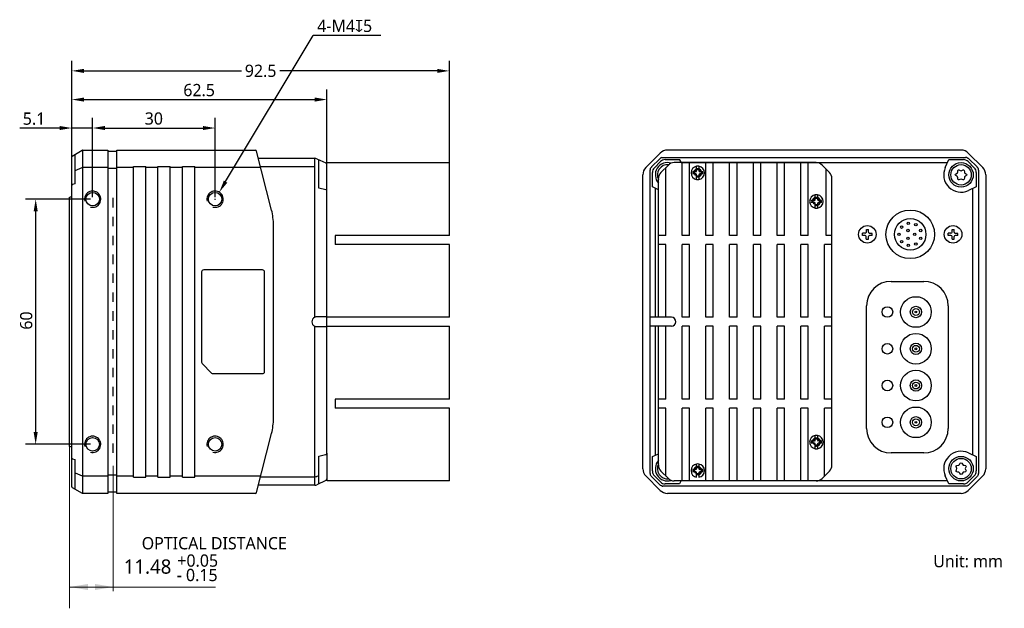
# Model space of a CAD drawing. Header units: millimetres. Extents: x 39 to 442, y 106 to 250.
# Tile 2 of 2: x 201 to 442, y 106 to 250. Entities that reach past the tile are written whole.
import ezdxf

# ---------------------------------------------------------------- set-up
doc = ezdxf.new("R2010")
doc.units = ezdxf.units.MM
doc.header["$LTSCALE"] = 23.1
doc.header["$PDMODE"] = 3
doc.header["$PDSIZE"] = 8
doc.linetypes.add('DASHED', pattern=[0.2, 0.1, -0.1])
doc.layers.get('0').update_dxf_attribs({"linetype": 'CONTINUOUS'})
doc.layers.get('Defpoints').update_dxf_attribs({"linetype": 'CONTINUOUS'})
for name, color, linetype in [('0 @ 1', 7, 'CONTINUOUS'), ('00_COMPONENTS', 7, 'CONTINUOUS'), ('09_ALL_ROUNDS', 7, 'CONTINUOUS'), ('51__DRAFT_DIMS', 7, 'CONTINUOUS')]:
    doc.layers.add(name, color=color, linetype=linetype)
doc.styles.get("Standard").update_dxf_attribs({"font": 'Roboto-Regular.ttf'})
doc.dimstyles.new('DIMSTYLE_1', dxfattribs={"dimtxt": 3, "dimasz": 3, "dimexe": 2.5, "dimexo": 0.5, "dimgap": 0.75, "dimtad": 1, "dimdsep": 46, "dimtxsty": 'STANDARD', "dimblk": '_FILLED', "dimblk1": '_FILLED', "dimblk2": '_FILLED', "dimcen": 0.09, "dimclrt": 3, "dimazin": 2, "dimtp": 0.3, "dimtm": 0.3, "dimtfac": 1, "dimtofl": 0, "dimtmove": 0, "dimatfit": 3, "dimldrblk": '_FILLED', "dimfxl": 1, "dimtolj": 1, "dimarcsym": 0})
doc.dimstyles.new('DIMSTYLE_3', dxfattribs={"dimtxt": 3, "dimasz": 3, "dimexe": 2.5, "dimexo": 0.5, "dimgap": 0.75, "dimtad": 1, "dimdsep": 46, "dimtxsty": 'STANDARD', "dimblk": '_FILLED', "dimblk1": '_FILLED', "dimblk2": '_FILLED', "dimcen": 0.09, "dimclrt": 3, "dimazin": 2, "dimtp": 0.1, "dimtm": 0.1, "dimtfac": 1, "dimtofl": 0, "dimtmove": 0, "dimatfit": 3, "dimldrblk": '_FILLED', "dimfxl": 1, "dimtolj": 1, "dimarcsym": 0})
doc.dimstyles.new('DIMSTYLE_4', dxfattribs={"dimtxt": 3, "dimasz": 3, "dimexe": 2.5, "dimexo": 0.5, "dimgap": 0.75, "dimtad": 1, "dimdsep": 46, "dimtxsty": 'STANDARD', "dimblk": '_FILLED', "dimblk1": '_FILLED', "dimblk2": '_FILLED', "dimcen": 0.09, "dimclrt": 3, "dimazin": 2, "dimtp": 0.2, "dimtm": 0.2, "dimtfac": 1, "dimtofl": 0, "dimtmove": 0, "dimatfit": 3, "dimldrblk": '_FILLED', "dimfxl": 1, "dimtolj": 1, "dimarcsym": 0})

# ---------------------------------------------------------------- blocks, each defined once
blk = doc.blocks.new('_FILLED')
at = {"color": 0, "linetype": 'ByBlock'}
blk.add_solid([(0, 0), (-1, 0.167), (-1, -0.167)], dxfattribs=at)
blk = doc.blocks.new('*D6')
at = {"layer": '51__DRAFT_DIMS', "color": 0, "lineweight": -2}
for p, q in [((213.97, 209.88), (213.97, 225.92)), ((219.07, 206.51), (219.07, 225.92)), ((210.97, 223.42), (201.2, 223.42)), ((222.07, 223.42), (225.07, 223.42))]:
    blk.add_line(p, q, dxfattribs=at)
at = {"layer": 'Defpoints', "color": 0}
for p in [(219.07, 223.42), (213.97, 209.38), (219.07, 206.01)]:
    blk.add_point(p, dxfattribs=at)
at = {"layer": '51__DRAFT_DIMS', "color": 0, "linetype": 'ByBlock', "lineweight": -2, "xscale": 3, "yscale": 3, "zscale": 3}
blk.add_blockref('_FILLED', (213.97, 223.42), dxfattribs=at)
at = {"layer": '51__DRAFT_DIMS', "color": 0, "linetype": 'ByBlock', "lineweight": -2, "xscale": 3, "yscale": 3, "zscale": 3, "rotation": 180}
blk.add_blockref('_FILLED', (219.07, 223.42), dxfattribs=at)
at = {"layer": '51__DRAFT_DIMS', "insert": (201.95, 227.22), "char_height": 3, "attachment_point": 1}
blk.add_mtext('\\A1;5.1', dxfattribs=at)
blk = doc.blocks.new('*D7')
at = {"layer": '51__DRAFT_DIMS', "color": 0, "lineweight": -2}
for p, q in [((213.97, 209.88), (213.97, 232.88)), ((276.47, 214.79), (276.47, 232.88)), ((216.97, 230.38), (273.47, 230.38))]:
    blk.add_line(p, q, dxfattribs=at)
at = {"layer": 'Defpoints', "color": 0}
for p in [(276.47, 230.38), (276.47, 214.29), (213.97, 209.38)]:
    blk.add_point(p, dxfattribs=at)
at = {"layer": '51__DRAFT_DIMS', "color": 0, "linetype": 'ByBlock', "lineweight": -2, "xscale": 3, "yscale": 3, "zscale": 3, "rotation": 180}
blk.add_blockref('_FILLED', (213.97, 230.38), dxfattribs=at)
at = {"layer": '51__DRAFT_DIMS', "color": 0, "linetype": 'ByBlock', "lineweight": -2, "xscale": 3, "yscale": 3, "zscale": 3}
blk.add_blockref('_FILLED', (276.47, 230.38), dxfattribs=at)
at = {"layer": '51__DRAFT_DIMS', "insert": (245.15, 234.21), "char_height": 3, "attachment_point": 2}
blk.add_mtext('\\A1;62.5', dxfattribs=at)
blk = doc.blocks.new('*D8')
at = {"layer": '51__DRAFT_DIMS', "color": 0, "lineweight": -2}
for p, q in [((219.07, 206.51), (219.07, 225.92)), ((249.07, 206.51), (249.07, 225.92)), ((222.07, 223.42), (246.07, 223.42))]:
    blk.add_line(p, q, dxfattribs=at)
at = {"layer": 'Defpoints', "color": 0}
for p in [(249.07, 223.42), (219.07, 206.01), (249.07, 206.01)]:
    blk.add_point(p, dxfattribs=at)
at = {"layer": '51__DRAFT_DIMS', "color": 0, "linetype": 'ByBlock', "lineweight": -2, "xscale": 3, "yscale": 3, "zscale": 3, "rotation": 180}
blk.add_blockref('_FILLED', (219.07, 223.42), dxfattribs=at)
at = {"layer": '51__DRAFT_DIMS', "color": 0, "linetype": 'ByBlock', "lineweight": -2, "xscale": 3, "yscale": 3, "zscale": 3}
blk.add_blockref('_FILLED', (249.07, 223.42), dxfattribs=at)
at = {"layer": '51__DRAFT_DIMS', "insert": (234.06, 227.25), "char_height": 3, "attachment_point": 2}
blk.add_mtext('\\A1;30', dxfattribs=at)
blk = doc.blocks.new('*D9')
at = {"layer": '51__DRAFT_DIMS', "color": 0, "lineweight": -2}
for p, q in [((218.57, 206.01), (202.61, 206.01)), ((205.11, 149.01), (205.11, 203.01)), ((218.57, 146.01), (202.61, 146.01))]:
    blk.add_line(p, q, dxfattribs=at)
at = {"layer": 'Defpoints', "color": 0}
for p in [(205.11, 206.01), (219.07, 206.01), (219.07, 146.01)]:
    blk.add_point(p, dxfattribs=at)
at = {"layer": '51__DRAFT_DIMS', "color": 0, "linetype": 'ByBlock', "lineweight": -2, "xscale": 3, "yscale": 3, "zscale": 3}
for p, rotation in [((205.11, 206.01), 90), ((205.11, 146.01), 270)]:
    blk.add_blockref('_FILLED', p, dxfattribs=dict(at, rotation=rotation))
at = {"layer": '51__DRAFT_DIMS', "insert": (201.28, 176.3), "char_height": 3, "attachment_point": 2, "rotation": 90}
blk.add_mtext('\\A1;60', dxfattribs=at)
blk = doc.blocks.new('*D11')
at = {"color": 0, "lineweight": -2}
for p, q in [((213.97, 218.4), (213.97, 239.9)), ((306.47, 203.57), (306.47, 239.9)), ((216.97, 237.4), (255.54, 237.4)), ((303.47, 237.4), (264.89, 237.4))]:
    blk.add_line(p, q, dxfattribs=at)
at = {"layer": 'Defpoints', "color": 0}
for p in [(306.47, 237.4), (213.97, 217.9), (306.47, 203.07)]:
    blk.add_point(p, dxfattribs=at)
at = {"color": 0, "linetype": 'ByBlock', "lineweight": -2, "xscale": 3, "yscale": 3, "zscale": 3, "rotation": 180}
blk.add_blockref('_FILLED', (213.97, 237.4), dxfattribs=at)
at = {"color": 0, "linetype": 'ByBlock', "lineweight": -2, "xscale": 3, "yscale": 3, "zscale": 3}
blk.add_blockref('_FILLED', (306.47, 237.4), dxfattribs=at)
at = {"insert": (260.22, 237.4), "char_height": 3, "attachment_point": 5}
blk.add_mtext('\\A1;92.5', dxfattribs=at)

msp = doc.modelspace()

# ---------------------------------------------------------------- linework, layer by layer
msp.add_line((219.068, 223.415), (213.968, 223.415))
at = {"lineweight": 15}
for p, q in [((213.428, 105.886), (213.428, 145.42)), ((224.108, 110.057), (224.108, 140.731)), ((213.428, 111.095), (249.195, 111.095)), ((222.838, 111.095), (217.768, 111.095))]:
    msp.add_line(p, q, dxfattribs=at)
for points in [[(217.928, 110.345), (217.928, 111.845), (213.428, 111.095)], [(219.608, 110.345), (219.608, 111.845), (224.108, 111.095)]]:
    msp.add_solid(points, dxfattribs=at)
at = {"layer": '00_COMPONENTS', "lineweight": 30}
for p, q in [((214.068, 216.563), (216.521, 217.979)), ((216.621, 218.006), (216.621, 134.006)), ((216.621, 218.006), (222.768, 218.006)), ((222.768, 218.006), (222.768, 134.006)), ((224.968, 217.706), (222.768, 217.706)), ((224.968, 134.006), (224.968, 218.006)), ((224.968, 218.006), (258.935, 218.006)), ((262.904, 203.327), (259.225, 217.78)), ((354.593, 213.738), (358.129, 217.274)), ((431.825, 218.006), (359.896, 218.006)), ((433.593, 217.274), (437.129, 213.738)), ((213.968, 135.623), (213.968, 216.39)), ((214.768, 209.749), (214.768, 216.967)), ((259.677, 216.006), (273.48, 216.006)), ((273.48, 177.102), (273.48, 216.006)), ((274.029, 215.884), (276.179, 214.882)), ((274.468, 208.698), (274.468, 215.68)), ((276.568, 214.945), (276.468, 214.845)), ((276.468, 143.813), (276.468, 214.845)), ((276.568, 214.945), (306.468, 214.945)), ((306.468, 197.126), (306.468, 214.945)), ((355.983, 213.88), (358.012, 215.909)), ((358.156, 215.19), (356.678, 213.711)), ((358.789, 216.231), (432.932, 216.231)), ((359.339, 215.68), (362.864, 215.68)), ((396.351, 214.945), (361.519, 214.945)), ((362.864, 215.68), (363.206, 214.945)), ((363.236, 214.882), (362.864, 215.68)), ((428.486, 214.882), (363.236, 214.882)), ((363.502, 197.126), (363.502, 214.945)), ((365.313, 197.126), (365.313, 214.945)), ((369.313, 197.126), (369.313, 214.945)), ((371.124, 197.126), (371.124, 214.945)), ((375.124, 197.126), (375.124, 214.945)), ((376.935, 197.126), (376.935, 214.945)), ((380.935, 197.126), (380.935, 214.945)), ((382.746, 197.126), (382.746, 214.945)), ((386.746, 197.126), (386.746, 214.945)), ((388.558, 197.126), (388.558, 214.945)), ((392.558, 197.126), (392.558, 214.945)), ((394.369, 197.126), (394.369, 214.945)), ((427.959, 213.752), (428.858, 215.68)), ((428.858, 215.68), (432.382, 215.68)), ((435.044, 213.711), (433.566, 215.19)), ((433.71, 215.909), (435.739, 213.88)), ((214.768, 213.004), (216.521, 213.719)), ((222.768, 213.738), (216.621, 213.738)), ((224.968, 213.526), (222.768, 213.526)), ((229.068, 213.738), (224.968, 213.738)), ((229.068, 138.006), (229.068, 214.006)), ((229.068, 214.006), (232.068, 214.006)), ((232.068, 138.006), (232.068, 214.006)), ((235.068, 213.738), (232.068, 213.738)), ((235.068, 138.006), (235.068, 214.006)), ((235.068, 214.006), (238.068, 214.006)), ((238.068, 138.006), (238.068, 214.006)), ((241.068, 213.738), (238.068, 213.738)), ((241.068, 138.006), (241.068, 214.006)), ((241.068, 214.006), (244.068, 214.006)), ((244.068, 138.006), (244.068, 214.006)), ((260.254, 213.738), (244.068, 213.738)), ((273.48, 213.942), (260.202, 213.942)), ((355.661, 138.91), (355.661, 213.103)), ((356.187, 209.003), (356.187, 212.528)), ((360.105, 214.36), (358.277, 212.531)), ((359.502, 197.126), (359.502, 213.757)), ((366.843, 212.715), (366.085, 212.715)), ((367.043, 212.915), (367.043, 214.066)), ((367.583, 214.066), (367.583, 212.915)), ((368.542, 212.715), (367.783, 212.715)), ((399.594, 212.531), (397.766, 214.36)), ((398.735, 197.126), (398.735, 213.39)), ((435.534, 212.528), (435.534, 209.003)), ((436.061, 213.102), (436.061, 138.91)), ((353.861, 140.042), (353.861, 211.971)), ((357.691, 177.106), (357.691, 211.117)), ((366.843, 212.175), (366.085, 212.175)), ((367.043, 210.825), (367.043, 211.975)), ((367.583, 211.975), (367.583, 210.825)), ((368.542, 212.175), (367.783, 212.175)), ((400.18, 140.895), (400.18, 211.117)), ((437.861, 211.971), (437.861, 140.042)), ((214.768, 209.749), (214.116, 209.573)), ((214.116, 209.573), (214.116, 209.573)), ((276.179, 208.326), (274.468, 208.698)), ((357.691, 208.302), (356.187, 209.003)), ((356.985, 177.106), (356.985, 208.631)), ((435.534, 209.003), (433.607, 208.104)), ((434.737, 143.381), (434.737, 208.631)), ((395.899, 205.715), (395.14, 205.715)), ((395.899, 205.175), (395.14, 205.175)), ((396.099, 205.915), (396.099, 207.066)), ((396.639, 207.066), (396.639, 205.915)), ((397.597, 205.715), (396.839, 205.715)), ((397.597, 205.175), (396.839, 205.175)), ((396.099, 203.825), (396.099, 204.975)), ((396.639, 204.975), (396.639, 203.825)), ((263.368, 152.385), (263.368, 199.627)), ((408.613, 197.947), (408.616, 198.597)), ((408.616, 198.597), (409.116, 198.595)), ((409.113, 197.945), (409.116, 198.595)), ((429.613, 197.947), (429.616, 198.597)), ((429.616, 198.597), (430.116, 198.595)), ((430.113, 197.945), (430.116, 198.595)), ((306.468, 197.126), (278.468, 197.126)), ((278.468, 197.126), (278.468, 194.926)), ((359.502, 197.126), (357.691, 197.126)), ((365.313, 197.126), (363.502, 197.126)), ((371.124, 197.126), (369.313, 197.126)), ((376.935, 197.126), (375.124, 197.126)), ((382.746, 197.126), (380.935, 197.126)), ((388.558, 197.126), (386.746, 197.126)), ((394.369, 197.126), (392.558, 197.126)), ((400.18, 197.126), (398.735, 197.126)), ((407.66, 197.151), (407.662, 197.651)), ((408.31, 197.148), (407.66, 197.151)), ((408.312, 197.648), (407.662, 197.651)), ((408.606, 196.197), (408.609, 196.847)), ((408.606, 196.197), (409.106, 196.195)), ((409.106, 196.195), (409.109, 196.845)), ((410.06, 197.141), (409.41, 197.144)), ((410.062, 197.641), (409.412, 197.644)), ((410.06, 197.141), (410.062, 197.641)), ((428.66, 197.151), (428.662, 197.651)), ((429.31, 197.148), (428.66, 197.151)), ((429.312, 197.648), (428.662, 197.651)), ((429.606, 196.197), (429.609, 196.847)), ((429.606, 196.197), (430.106, 196.195)), ((430.106, 196.195), (430.109, 196.845)), ((431.06, 197.141), (430.41, 197.144)), ((431.062, 197.641), (430.412, 197.644)), ((431.06, 197.141), (431.062, 197.641)), ((306.468, 194.926), (278.468, 194.926)), ((306.468, 177.106), (306.468, 194.926)), ((359.502, 194.926), (357.691, 194.926)), ((359.502, 177.106), (359.502, 194.926)), ((363.502, 177.106), (363.502, 194.926)), ((365.313, 194.926), (363.502, 194.926)), ((365.313, 177.106), (365.313, 194.926)), ((369.313, 177.106), (369.313, 194.926)), ((371.124, 194.926), (369.313, 194.926)), ((371.124, 177.106), (371.124, 194.926)), ((375.124, 177.106), (375.124, 194.926)), ((376.935, 194.926), (375.124, 194.926)), ((376.935, 177.106), (376.935, 194.926)), ((380.935, 177.106), (380.935, 194.926)), ((382.746, 194.926), (380.935, 194.926)), ((382.746, 177.106), (382.746, 194.926)), ((386.746, 177.106), (386.746, 194.926)), ((388.558, 194.926), (386.746, 194.926)), ((388.558, 177.106), (388.558, 194.926)), ((392.558, 177.106), (392.558, 194.926)), ((394.369, 194.926), (392.558, 194.926)), ((394.369, 177.106), (394.369, 194.926)), ((400.18, 194.926), (398.369, 194.926)), ((398.369, 177.106), (398.369, 194.926)), ((414.661, 185.896), (422.661, 185.896)), ((408.661, 149.896), (408.661, 179.896)), ((428.661, 179.896), (428.661, 149.896)), ((276.468, 177.206), (274.029, 177.206)), ((306.468, 177.106), (276.468, 177.106)), ((360.861, 177.106), (355.661, 177.106)), ((365.313, 177.106), (363.502, 177.106)), ((371.124, 177.106), (369.313, 177.106)), ((376.935, 177.106), (375.124, 177.106)), ((382.746, 177.106), (380.935, 177.106)), ((388.558, 177.106), (386.746, 177.106)), ((394.369, 177.106), (392.558, 177.106)), ((400.18, 177.106), (398.369, 177.106)), ((273.48, 136.006), (273.48, 174.91)), ((274.008, 174.806), (276.468, 174.806)), ((276.468, 174.906), (306.468, 174.906)), ((306.468, 157.086), (306.468, 174.906)), ((360.861, 174.906), (355.661, 174.906)), ((356.985, 143.381), (356.985, 174.906)), ((357.691, 140.895), (357.691, 174.906)), ((359.502, 157.086), (359.502, 174.906)), ((363.502, 157.086), (363.502, 174.906)), ((365.313, 174.906), (363.502, 174.906)), ((365.313, 157.086), (365.313, 174.906)), ((369.313, 157.086), (369.313, 174.906)), ((371.124, 174.906), (369.313, 174.906)), ((371.124, 157.086), (371.124, 174.906)), ((375.124, 157.086), (375.124, 174.906)), ((376.935, 174.906), (375.124, 174.906)), ((376.935, 157.086), (376.935, 174.906)), ((382.746, 174.906), (380.935, 174.906)), ((380.935, 157.086), (380.935, 174.906)), ((382.746, 157.086), (382.746, 174.906)), ((388.558, 174.906), (386.746, 174.906)), ((386.746, 157.086), (386.746, 174.906)), ((388.558, 157.086), (388.558, 174.906)), ((394.369, 174.906), (392.558, 174.906)), ((392.558, 157.086), (392.558, 174.906)), ((394.369, 157.086), (394.369, 174.906)), ((400.18, 174.906), (398.369, 174.906)), ((398.369, 157.086), (398.369, 174.906)), ((306.468, 157.086), (278.468, 157.086)), ((278.468, 157.086), (278.468, 154.886)), ((359.502, 157.086), (357.691, 157.086)), ((365.313, 157.086), (363.502, 157.086)), ((371.124, 157.086), (369.313, 157.086)), ((376.935, 157.086), (375.124, 157.086)), ((382.746, 157.086), (380.935, 157.086)), ((388.558, 157.086), (386.746, 157.086)), ((394.369, 157.086), (392.558, 157.086)), ((400.18, 157.086), (398.369, 157.086)), ((306.468, 154.886), (278.468, 154.886)), ((306.468, 137.067), (306.468, 154.886)), ((359.502, 154.886), (357.691, 154.886)), ((359.502, 138.256), (359.502, 154.886)), ((365.313, 154.886), (363.502, 154.886)), ((363.502, 137.067), (363.502, 154.886)), ((365.313, 137.067), (365.313, 154.886)), ((371.124, 154.886), (369.313, 154.886)), ((369.313, 137.067), (369.313, 154.886)), ((371.124, 137.067), (371.124, 154.886)), ((376.935, 154.886), (375.124, 154.886)), ((375.124, 137.067), (375.124, 154.886)), ((376.935, 137.067), (376.935, 154.886)), ((382.746, 154.886), (380.935, 154.886)), ((380.935, 137.067), (380.935, 154.886)), ((382.746, 137.067), (382.746, 154.886)), ((388.558, 154.886), (386.746, 154.886)), ((386.746, 137.067), (386.746, 154.886)), ((388.558, 137.067), (388.558, 154.886)), ((394.369, 154.886), (392.558, 154.886)), ((392.558, 137.067), (392.558, 154.886)), ((394.369, 137.067), (394.369, 154.886)), ((400.18, 154.886), (398.369, 154.886)), ((398.369, 138.256), (398.369, 154.886)), ((259.225, 134.232), (262.904, 148.685)), ((396.099, 147.037), (396.099, 148.187)), ((396.639, 148.187), (396.639, 147.037)), ((395.899, 146.837), (395.14, 146.837)), ((395.899, 146.297), (395.14, 146.297)), ((396.099, 144.946), (396.099, 146.097)), ((396.639, 146.097), (396.639, 144.946)), ((397.597, 146.837), (396.839, 146.837)), ((397.597, 146.297), (396.839, 146.297)), ((214.116, 142.439), (214.768, 142.263)), ((214.116, 142.439), (214.116, 142.439)), ((274.468, 143.128), (276.137, 143.491)), ((274.468, 136.333), (274.468, 143.128)), ((276.468, 143.812), (276.468, 137.167)), ((356.187, 143.009), (357.691, 143.71)), ((356.187, 139.485), (356.187, 143.009)), ((422.661, 143.896), (414.661, 143.896)), ((433.607, 143.908), (435.534, 143.009)), ((435.534, 143.009), (435.534, 139.485)), ((214.768, 135.045), (214.768, 142.263)), ((367.043, 140.037), (367.043, 141.187)), ((367.583, 141.187), (367.583, 140.037)), ((214.768, 139.009), (216.521, 138.293)), ((216.621, 138.274), (222.768, 138.274)), ((224.968, 138.486), (222.768, 138.486)), ((224.968, 138.274), (229.068, 138.274)), ((229.068, 138.006), (232.068, 138.006)), ((232.068, 138.274), (235.068, 138.274)), ((235.068, 138.006), (238.068, 138.006)), ((238.068, 138.274), (241.068, 138.274)), ((241.068, 138.006), (244.068, 138.006)), ((244.068, 138.274), (260.254, 138.274)), ((260.202, 138.07), (273.48, 138.07)), ((274.468, 138.301), (274.029, 138.156)), ((358.129, 134.738), (354.593, 138.274)), ((358.012, 136.104), (355.983, 138.132)), ((356.678, 138.301), (358.156, 136.823)), ((360.105, 137.653), (358.277, 139.481)), ((366.843, 139.837), (366.085, 139.837)), ((366.843, 139.297), (366.085, 139.297)), ((367.043, 137.946), (367.043, 139.097)), ((367.583, 139.097), (367.583, 137.946)), ((368.542, 139.837), (367.783, 139.837)), ((368.542, 139.297), (367.783, 139.297)), ((399.594, 139.481), (397.766, 137.653)), ((428.858, 136.333), (427.959, 138.26)), ((433.566, 136.823), (435.044, 138.301)), ((437.129, 138.274), (433.593, 134.738)), ((435.739, 138.132), (433.71, 136.104)), ((214.068, 135.45), (216.521, 134.033)), ((273.48, 136.006), (259.677, 136.006)), ((276.179, 137.131), (274.029, 136.128)), ((276.568, 137.067), (276.468, 137.167)), ((306.468, 137.067), (276.568, 137.067)), ((432.932, 135.781), (358.789, 135.781)), ((362.864, 136.333), (359.339, 136.333)), ((396.351, 137.067), (361.519, 137.067)), ((363.236, 137.131), (362.864, 136.333)), ((363.236, 137.131), (428.486, 137.131)), ((432.382, 136.333), (428.858, 136.333)), ((222.768, 134.006), (216.621, 134.006)), ((224.968, 134.306), (222.768, 134.306)), ((258.935, 134.006), (224.968, 134.006)), ((431.825, 134.006), (359.896, 134.006))]:
    msp.add_line(p, q, dxfattribs=at)
at = {"layer": '00_COMPONENTS'}
msp.add_line((213.428, 145.493), (213.428, 206.519), dxfattribs=at)
at = {"layer": '00_COMPONENTS', "linetype": 'DASHED', "lineweight": 30}
msp.add_line((224.108, 143.928), (224.108, 206.365), dxfattribs=at)
at = {"layer": '00_COMPONENTS', "lineweight": 30}
for points in [[(276.137, 143.491), (276.193, 143.506), (276.246, 143.525), (276.295, 143.549)], [(276.295, 143.549), (276.34, 143.577), (276.38, 143.611), (276.413, 143.65), (276.439, 143.693), (276.457, 143.74)], [(276.457, 143.74), (276.466, 143.787), (276.468, 143.812)]]:
    msp.add_lwpolyline(points, dxfattribs=at)
for centre, radius in [((431.811, 211.956), 3), ((431.811, 211.956), 2.5), ((219.068, 206.006), 1.65), ((249.068, 206.006), 1.65), ((419.361, 197.396), 5.95), ((419.361, 197.396), 3.85), ((418.881, 200.106), 0.3), ((408.861, 197.396), 2.15), ((417.251, 199.166), 0.3), ((418.811, 198.346), 0.3), ((420.741, 199.776), 0.3), ((421.941, 198.346), 0.3), ((429.861, 197.396), 2.15), ((416.611, 197.396), 0.3), ((417.251, 195.626), 0.3), ((418.811, 196.446), 0.3), ((420.461, 197.396), 0.3), ((421.941, 196.446), 0.3), ((418.881, 194.686), 0.3), ((420.741, 195.016), 0.3), ((420.761, 178.395), 3.75), ((413.761, 178.396), 1.3), ((420.761, 178.395), 1.4), ((420.761, 178.395), 0.835), ((420.761, 178.395), 0.22), ((420.761, 178.395), 0.22), ((420.761, 169.395), 3.75), ((413.761, 169.396), 1.3), ((420.761, 169.395), 1.4), ((420.761, 169.395), 0.835), ((420.761, 169.395), 0.22), ((420.761, 169.395), 0.22), ((420.761, 160.395), 3.75), ((413.761, 160.396), 1.3), ((420.761, 160.395), 1.4), ((420.761, 160.395), 0.835), ((420.761, 160.395), 0.22), ((420.761, 160.395), 0.22), ((420.761, 151.395), 3.75), ((413.761, 151.396), 1.3), ((420.761, 151.395), 1.4), ((420.761, 151.395), 0.835), ((420.761, 151.395), 0.22), ((219.068, 146.006), 1.65), ((249.068, 146.006), 1.65), ((431.811, 140.056), 3), ((431.811, 140.056), 2.5)]:
    msp.add_circle(centre, radius, dxfattribs=at)
at = {"layer": '00_COMPONENTS'}
for centre in [(367.313, 212.445), (396.369, 205.445), (396.369, 146.567), (367.313, 139.567)]:
    msp.add_circle(centre, 0.8, dxfattribs=at)
at = {"layer": '00_COMPONENTS', "lineweight": 30}
for centre, radius, start, end in [((216.621, 217.806), 0.2, 90, 120), ((258.935, 217.706), 0.3, 14.2811, 90), ((359.896, 215.506), 2.5, 90, 135.0005), ((431.825, 215.506), 2.5, 44.99963, 90), ((214.168, 216.39), 0.2, 120, 180), ((273.48, 214.706), 1.3, 65, 90), ((275.968, 214.429), 0.5, 0, 65), ((359.911, 211.956), 3, 72.47966, 222.26858), ((359.339, 214.006), 1.674, 90, 135), ((358.801, 215.101), 1.132, 104.753, 119.5999), ((361.519, 212.945), 2, 90, 135), ((396.351, 212.945), 2, 45, 90), ((432.382, 214.006), 1.674, 45, 90), ((432.933, 215.113), 1.118, 85.05177, 90.01799), ((432.936, 215.156), 1.075, 74.82318, 85.04036), ((356.361, 211.971), 2.5, 134.99971, 180), ((356.771, 213.103), 1.111, 174.94985, 180.00758), ((356.751, 213.104), 1.09, 169.86153, 174.9456), ((356.8, 213.063), 1.155, 134.99814, 136.08716), ((357.861, 212.528), 1.674, 135, 180), ((359.911, 211.956), 2.5, 83.57244, 207.37701), ((359.691, 211.117), 2, 135, 180), ((367.313, 212.445), 1.65, 99.44131, 260.55869), ((369.886, 212.445), 3.811, 175.93725, 184.06275), ((366.843, 212.915), 0.2, 270, 0), ((367.313, 212.445), 1.643, 80.54044, 99.45956), ((367.783, 212.915), 0.2, 180, 270), ((367.313, 212.445), 1.65, 279.44131, 80.55869), ((364.74, 212.445), 3.811, 355.93725, 4.06275), ((398.18, 211.117), 2, 0, 45), ((431.811, 211.956), 4.25, 155, 295), ((430.528, 212.697), 0.462, 296.76577, 3.23423), ((431.811, 213.329), 0.372, 235.30431, 304.69569), ((433.12, 212.712), 0.488, 177.1925, 242.8075), ((433.861, 212.528), 1.674, 0, 45), ((434.934, 213.076), 1.138, 43.86657, 45.0012), ((434.962, 213.103), 1.099, 359.94481, 9.79355), ((435.361, 211.971), 2.5, 0, 45), ((366.843, 211.975), 0.2, 0, 90), ((367.313, 212.445), 1.643, 260.54044, 279.45956), ((367.783, 211.975), 0.2, 90, 180), ((430.622, 211.27), 0.372, 355.30431, 64.69569), ((431.811, 210.444), 0.488, 57.1925, 122.8075), ((433.094, 211.215), 0.462, 116.76577, 183.23423), ((214.168, 209.38), 0.2, 105.09378, 180), ((396.369, 205.445), 1.65, 99.44131, 260.55869), ((398.941, 205.445), 3.811, 175.93725, 184.06275), ((395.899, 205.915), 0.2, 270, 0), ((395.899, 204.975), 0.2, 0, 90), ((396.369, 205.445), 1.643, 80.54044, 99.45956), ((396.369, 205.445), 1.65, 279.44132, 80.55869), ((396.839, 205.915), 0.2, 180, 270), ((396.839, 204.975), 0.2, 90, 180), ((393.796, 205.445), 3.811, 355.93725, 4.06275), ((248.368, 199.627), 15, 0, 14.2811), ((396.369, 205.445), 1.643, 260.54044, 279.45956), ((408.313, 197.948), 0.3, 269.77478, 359.77478), ((409.413, 197.944), 0.3, 179.77478, 269.77478), ((429.313, 197.948), 0.3, 269.77478, 359.77478), ((430.413, 197.944), 0.3, 179.77478, 269.77478), ((408.309, 196.848), 0.3, 359.77478, 89.77478), ((409.409, 196.844), 0.3, 89.77478, 179.77478), ((429.309, 196.848), 0.3, 359.77478, 89.77478), ((430.409, 196.844), 0.3, 89.77478, 179.77478), ((414.661, 179.896), 6, 90, 180), ((422.661, 179.896), 6, 0, 90), ((273.968, 176.006), 1.2, 114.00622, 245.99378), ((273.997, 175.842), 1.362, 102.02324, 112.3479), ((274.022, 175.721), 1.486, 99.68933, 101.98552), ((274.042, 175.614), 1.595, 95.22349, 99.73205), ((360.861, 176.006), 1.1, 270, 90), ((273.995, 176.163), 1.355, 247.65865, 250.26031), ((274.006, 176.194), 1.388, 250.25916, 257.81261), ((274.004, 176.187), 1.38, 257.81644, 260.32368), ((274.01, 176.228), 1.422, 260.37832, 268.23751), ((274.009, 176.205), 1.399, 268.23733, 269.01454), ((274.008, 176.177), 1.371, 269.01346, 269.99793), ((356.065, 175.138), 0.232, 267.76874, 270.02412), ((248.368, 152.385), 15, 345.7189, 0), ((414.661, 149.896), 6, 180, 270), ((422.661, 149.896), 6, 270, 0), ((396.369, 146.567), 1.65, 99.44131, 260.55869), ((396.369, 146.567), 1.643, 80.54044, 99.45956), ((396.369, 146.567), 1.65, 279.44131, 80.55869), ((398.941, 146.567), 3.811, 175.93725, 184.06275), ((395.899, 147.037), 0.2, 270, 0), ((395.899, 146.097), 0.2, 0, 90), ((396.369, 146.567), 1.643, 260.54044, 279.45956), ((396.839, 147.037), 0.2, 180, 270), ((396.839, 146.097), 0.2, 90, 180), ((393.796, 146.567), 3.811, 355.93725, 4.06275), ((214.168, 142.632), 0.2, 180, 254.90622), ((431.811, 140.056), 4.25, 65, 205), ((356.361, 140.042), 2.5, 180, 225), ((359.911, 140.056), 3, 137.73142, 287.52034), ((359.911, 140.056), 3, 137.78411, 287.47459), ((359.911, 140.056), 2.5, 152.62299, 276.42756), ((359.691, 140.895), 2, 180, 225), ((367.313, 139.567), 1.65, 99.44131, 260.55869), ((366.843, 140.037), 0.2, 270, 0), ((367.313, 139.567), 1.643, 80.54044, 99.45956), ((367.783, 140.037), 0.2, 180, 270), ((367.313, 139.567), 1.65, 279.44132, 80.55869), ((398.18, 140.895), 2, 315, 0), ((430.299, 140.056), 0.488, 327.1925, 32.8075), ((431.124, 141.245), 0.372, 265.30431, 334.69569), ((432.552, 141.339), 0.462, 206.76577, 273.23423), ((433.184, 140.056), 0.372, 145.30431, 214.69569), ((435.361, 140.042), 2.5, 315, 0), ((275.968, 137.584), 0.5, 295, 0), ((356.76, 138.909), 1.099, 179.94481, 189.79355), ((356.787, 138.936), 1.138, 223.86657, 225.0012), ((357.861, 139.485), 1.674, 180, 225), ((361.519, 139.067), 2, 225, 270), ((369.886, 139.567), 3.811, 175.93725, 184.06275), ((366.843, 139.097), 0.2, 0, 90), ((367.783, 139.097), 0.2, 90, 180), ((364.74, 139.567), 3.811, 355.93725, 4.06275), ((396.351, 139.067), 2, 270, 315), ((431.07, 138.773), 0.462, 26.76577, 93.23423), ((432.567, 138.747), 0.488, 87.1925, 152.8075), ((433.861, 139.485), 1.674, 315, 0), ((434.922, 138.949), 1.155, 314.99814, 316.08716), ((434.971, 138.908), 1.09, 349.86153, 354.9456), ((434.95, 138.91), 1.111, 354.94985, 0.00758), ((214.168, 135.623), 0.2, 180, 240), ((273.48, 137.306), 1.3, 270, 295), ((359.339, 138.006), 1.674, 225, 270), ((358.786, 136.857), 1.075, 254.82318, 265.04036), ((358.789, 136.899), 1.118, 265.05177, 270.01799), ((432.382, 138.006), 1.674, 270, 315), ((432.92, 136.911), 1.132, 284.753, 299.5999), ((216.621, 134.206), 0.2, 240, 270), ((258.935, 134.306), 0.3, 270, 345.7189), ((359.896, 136.506), 2.5, 225, 270), ((431.825, 136.506), 2.5, 270, 315.0005)]:
    msp.add_arc(centre, radius, start, end, dxfattribs=at)
at = {"layer": '00_COMPONENTS'}
for centre, radius, start, end in [((367.313, 212.445), 1, 255, 195), ((219.068, 206.006), 2, 255, 195), ((249.068, 206.006), 2, 255, 195), ((213.268, 207.506), 1, 279.2069, 314.50244), ((396.369, 205.445), 1, 255, 195), ((219.068, 146.006), 2, 255, 195), ((249.068, 146.006), 2, 255, 195), ((396.369, 146.567), 1, 255, 195), ((213.268, 144.506), 1, 45.49756, 80.7931), ((367.313, 139.567), 1, 255, 195)]:
    msp.add_arc(centre, radius, start, end, dxfattribs=at)
at = {"layer": '00_COMPONENTS', "lineweight": 30}
for points, knots in [([(358.012, 215.909), (358.063, 215.96), (358.139, 216.022), (358.221, 216.073), (358.242, 216.085)], [0, 0, 0, 0, 0.7479508, 1, 1, 1, 1]), ([(358.513, 216.196), (358.536, 216.202), (358.627, 216.222), (358.72, 216.231), (358.789, 216.231)], [0, 0, 0, 0, 0.2537723, 1, 1, 1, 1]), ([(433.218, 216.193), (433.289, 216.174), (433.381, 216.139), (433.467, 216.092), (433.488, 216.08)], [0, 0, 0, 0, 0.752104, 1, 1, 1, 1]), ([(433.488, 216.08), (433.509, 216.068), (433.588, 216.019), (433.661, 215.958), (433.71, 215.909)], [0, 0, 0, 0, 0.2538863, 1, 1, 1, 1]), ([(216.621, 213.738), (216.613, 213.738), (216.579, 213.737), (216.545, 213.729), (216.521, 213.719)], [0, 0, 0, 0, 0.2558576, 1, 1, 1, 1]), ([(355.767, 213.573), (355.78, 213.601), (355.835, 213.705), (355.907, 213.801), (355.968, 213.865)], [0, 0, 0, 0, 0.2560632, 1, 1, 1, 1]), ([(430.781, 211.606), (430.534, 211.723), (430.295, 211.949), (430.519, 212.175), (430.736, 212.284)], [0, 0, 0, 0, 0.5161674, 1, 1, 1, 1]), ([(430.989, 212.723), (430.976, 212.965), (431.059, 213.272), (431.375, 213.178), (431.599, 213.023)], [0, 0, 0, 0, 0.4838326, 1, 1, 1, 1]), ([(432.023, 213.023), (432.247, 213.178), (432.56, 213.272), (432.645, 212.971), (432.633, 212.736)], [0, 0, 0, 0, 0.5207666, 1, 1, 1, 1]), ([(432.897, 212.278), (433.106, 212.171), (433.317, 211.954), (433.103, 211.737), (432.886, 211.628)], [0, 0, 0, 0, 0.4953946, 1, 1, 1, 1]), ([(435.755, 213.864), (435.817, 213.799), (435.89, 213.701), (435.945, 213.594), (435.958, 213.566)], [0, 0, 0, 0, 0.7463801, 1, 1, 1, 1]), ([(435.958, 213.566), (435.968, 213.544), (436.006, 213.455), (436.033, 213.361), (436.045, 213.29)], [0, 0, 0, 0, 0.2534185, 1, 1, 1, 1]), ([(431.547, 210.854), (431.349, 210.727), (431.046, 210.65), (430.971, 210.967), (430.993, 211.239)], [0, 0, 0, 0, 0.4792334, 1, 1, 1, 1]), ([(432.632, 211.189), (432.646, 210.947), (432.566, 210.653), (432.273, 210.727), (432.075, 210.854)], [0, 0, 0, 0, 0.5046054, 1, 1, 1, 1]), ([(276.468, 208.199), (276.468, 208.213), (276.452, 208.237), (276.423, 208.258), (276.373, 208.283), (276.291, 208.308), (276.219, 208.321), (276.179, 208.326)], [0, 0, 0, 0, 0.1315763, 0.2238037, 0.3377736, 0.6308594, 1, 1, 1, 1]), ([(274.029, 177.207), (274.018, 177.208), (273.974, 177.208), (273.93, 177.205), (273.897, 177.202)], [0, 0, 0, 0, 0.2455045, 1, 1, 1, 1]), ([(430.709, 140.32), (430.582, 140.518), (430.505, 140.821), (430.822, 140.897), (431.094, 140.874)], [0, 0, 0, 0, 0.4792334, 1, 1, 1, 1]), ([(431.461, 141.086), (431.578, 141.333), (431.804, 141.572), (432.03, 141.348), (432.139, 141.131)], [0, 0, 0, 0, 0.5161674, 1, 1, 1, 1]), ([(432.578, 140.878), (432.82, 140.891), (433.127, 140.808), (433.033, 140.492), (432.878, 140.268)], [0, 0, 0, 0, 0.4838326, 1, 1, 1, 1]), ([(216.621, 138.274), (216.613, 138.274), (216.579, 138.275), (216.545, 138.283), (216.521, 138.293)], [0, 0, 0, 0, 0.2558576, 1, 1, 1, 1]), ([(273.48, 138.07), (273.527, 138.07), (273.712, 138.077), (273.897, 138.113), (274.029, 138.156)], [0, 0, 0, 0, 0.2540684, 1, 1, 1, 1]), ([(355.764, 138.446), (355.753, 138.468), (355.716, 138.557), (355.689, 138.651), (355.677, 138.722)], [0, 0, 0, 0, 0.2534185, 1, 1, 1, 1]), ([(355.967, 138.148), (355.905, 138.213), (355.832, 138.311), (355.777, 138.418), (355.764, 138.446)], [0, 0, 0, 0, 0.7463801, 1, 1, 1, 1]), ([(431.044, 139.235), (430.802, 139.221), (430.507, 139.301), (430.582, 139.594), (430.709, 139.792)], [0, 0, 0, 0, 0.5046054, 1, 1, 1, 1]), ([(432.133, 138.97), (432.026, 138.761), (431.809, 138.55), (431.592, 138.765), (431.483, 138.981)], [0, 0, 0, 0, 0.4953946, 1, 1, 1, 1]), ([(432.878, 139.844), (433.033, 139.62), (433.126, 139.307), (432.826, 139.222), (432.591, 139.234)], [0, 0, 0, 0, 0.5207666, 1, 1, 1, 1]), ([(435.955, 138.439), (435.942, 138.412), (435.887, 138.307), (435.815, 138.211), (435.754, 138.148)], [0, 0, 0, 0, 0.2560632, 1, 1, 1, 1]), ([(358.234, 135.932), (358.213, 135.944), (358.134, 135.994), (358.061, 136.054), (358.012, 136.104)], [0, 0, 0, 0, 0.2538863, 1, 1, 1, 1]), ([(358.504, 135.819), (358.433, 135.838), (358.341, 135.874), (358.255, 135.92), (358.234, 135.932)], [0, 0, 0, 0, 0.752104, 1, 1, 1, 1]), ([(433.209, 135.817), (433.186, 135.811), (433.095, 135.79), (433.002, 135.781), (432.932, 135.781)], [0, 0, 0, 0, 0.2537723, 1, 1, 1, 1]), ([(433.71, 136.104), (433.659, 136.052), (433.583, 135.99), (433.501, 135.939), (433.479, 135.927)], [0, 0, 0, 0, 0.7479508, 1, 1, 1, 1])]:
    msp.add_open_spline(points, degree=3, knots=knots, dxfattribs=at)
for points in [[(355.678, 213.296), (355.695, 213.392), (355.726, 213.485), (355.767, 213.573)], [(436.044, 138.716), (436.027, 138.621), (435.996, 138.527), (435.955, 138.439)]]:
    msp.add_open_spline(points, degree=3, dxfattribs=at)
at = {"layer": '09_ALL_ROUNDS', "lineweight": 30}
for p, q in [((245.768, 188.206), (245.768, 166.113)), ((260.668, 188.706), (246.268, 188.706)), ((261.168, 163.806), (261.168, 188.206)), ((248.221, 163.453), (245.914, 165.76)), ((248.575, 163.306), (260.668, 163.306))]:
    msp.add_line(p, q, dxfattribs=at)
for centre, start, end in [((246.268, 188.206), 90, 180), ((260.668, 188.206), 0, 90), ((246.268, 166.113), 180, 225), ((248.575, 163.806), 225, 270), ((260.668, 163.806), 270, 0)]:
    msp.add_arc(centre, 0.5, start, end, dxfattribs=at)
at = {"layer": '51__DRAFT_DIMS'}
for p, q in [((251.64, 210.294), (273.104, 246.066)), ((289.661, 246.066), (273.104, 246.066)), ((248.978, 206.006), (249.158, 206.006)), ((249.068, 205.916), (249.068, 206.096))]:
    msp.add_line(p, q, dxfattribs=at)

# ---------------------------------------------------------------- block references
at = {"layer": '51__DRAFT_DIMS', "xscale": 3, "yscale": 3, "zscale": 3, "rotation": 239.0357128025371}
msp.add_blockref('_FILLED', (250.097, 207.721), dxfattribs=at)

# ---------------------------------------------------------------- texts
at = {"lineweight": 15, "attachment_point": 9}
for s, width, insert, char_height in [('+0.05', 10.77139, (249.8, 116.007), 3), ('11.48', 18.88412, (238.352, 114.278), 3.5)]:
    msp.add_mtext_dynamic_manual_height_columns(s, width=width, gutter_width=30, heights=[0], dxfattribs=dict(at, insert=insert, char_height=char_height))
at = {"layer": '0 @ 1', "char_height": 3, "attachment_point": 1}
for s, insert, width in [('4-M4{\\A1;\\fGDT|b0|i0|c0|p2;x\\fRoboto|b0|i0|c0|p2;5}', (274.077, 249.923), 15.53676), ('Unit: mm', (425.008, 118.916), 62.31711)]:
    msp.add_mtext(s, dxfattribs=dict(at, insert=insert, width=width))
at = {"layer": '0 @ 1', "lineweight": 15, "insert": (248.862, 119.285), "char_height": 6, "attachment_point": 5}
msp.add_mtext('\\A1;{\\H0.5x;OPTICAL DISTANCE\\P\\H0.999999x;  }', dxfattribs=at)
at = {"layer": '0 @ 1', "lineweight": 15, "insert": (249.682, 112.48), "char_height": 3, "attachment_point": 9}
msp.add_mtext_dynamic_manual_height_columns('- 0.15', width=13.36067, gutter_width=30, heights=[0], dxfattribs=at)

# ---------------------------------------------------------------- dimensions: what is measured, and where the dimension line sits
dim = msp.add_linear_dim(base=(306.468, 237.403), p1=(213.968, 217.898), p2=(306.468, 203.066), dimstyle='DIMSTYLE_1', override={"dimtad": 0, "dimtih": 1, "dimtoh": 1, "dimdec": 1, "dimzin": 0, "dimcen": 3.78, "dimclrt": 256, "dimadec": 0, "dimazin": 0, "dimtdec": 4, "dimtzin": 0})
dim.commit()
dim.dimension.update_dxf_attribs({"geometry": '*D11', "text_midpoint": (260.218, 237.403), "dimtype": 160})
at = {"layer": '51__DRAFT_DIMS'}
for base, p1, p2, dimstyle, picture, middle in [((276.468, 230.382), (213.968, 209.38), (276.468, 214.289), 'DIMSTYLE_1', '*D7', (245.15, 230.382)), ((219.068, 223.415), (213.968, 209.38), (219.068, 206.006), 'DIMSTYLE_3', '*D6', (204.278, 223.415)), ((249.068, 223.415), (219.068, 206.006), (249.068, 206.006), 'DIMSTYLE_4', '*D8', (234.059, 223.415))]:
    dim = msp.add_linear_dim(base=base, p1=p1, p2=p2, dimstyle=dimstyle, override={"dimclrt": 256}, dxfattribs=at)
    dim.commit()
    dim.dimension.update_dxf_attribs({"geometry": picture, "text_midpoint": middle, "dimtype": 160})
dim = msp.add_linear_dim(base=(205.115, 206.006), p1=(219.068, 146.006), p2=(219.068, 206.006), angle=90, dimstyle='DIMSTYLE_1', override={"dimclrt": 256}, dxfattribs=at)
dim.commit()
dim.dimension.update_dxf_attribs({"geometry": '*D9', "text_midpoint": (205.115, 176.296), "dimtype": 160})

doc.saveas('drawing.dxf')
